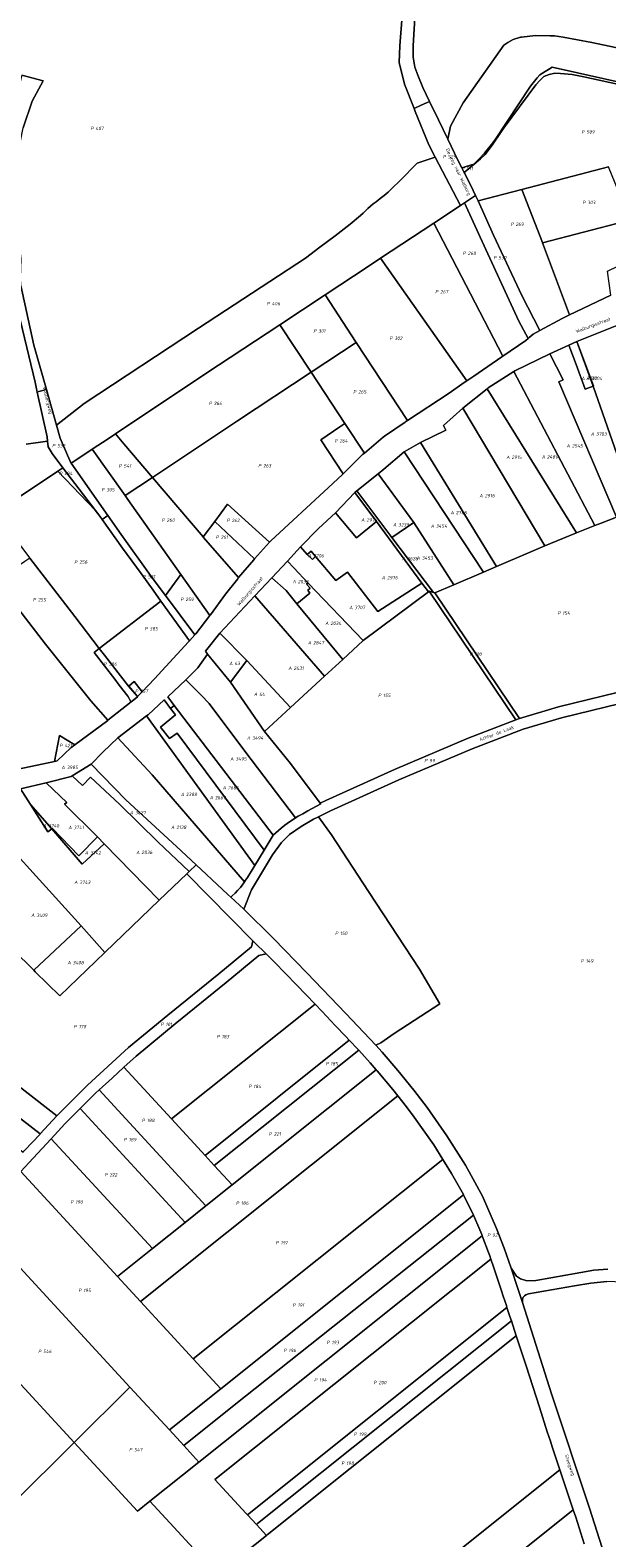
# Model space of a CAD drawing. Extents: x 184444 to 188300, y 345995 to 350408.
# Tile 11 of 43: x 185306 to 185610, y 347379 to 348175. Entities that reach past the tile are written whole.
import ezdxf
from ezdxf.enums import TextEntityAlignment as Align

# ---------------------------------------------------------------- set-up
doc = ezdxf.new("R2010")
doc.units = 0
for name, color, linetype, lineweight in [('B-WA-KG-GRENS_PERCEEL-GV', 30, 'Continuous', 18), ('B-WA-KG-GRENS_PERCEEL-S', 30, 'Continuous', 25), ('B-WA-OG-BEBOUWING_STRAATNAAM-T18', 10, 'Continuous', 18)]:
    doc.layers.add(name, color=color, linetype=linetype, lineweight=lineweight)
doc.styles.add('NLCS-ISO', font='NLCS-ISO.ttf', dxfattribs={"height": 1.8})
doc.styles.add('NLCS-ISO-M1000-T18', font='NLCS-ISO.ttf', dxfattribs={"height": 1.8})

# ---------------------------------------------------------------- blocks, each defined once
blk = doc.blocks.new('SKG-PERCEELNUMMER-SO')
at = {"style": 'NLCS-ISO', "oblique": 10, "flags": 1}
for tag, p in [('GEMEENTECODE', (0, 2.55)), ('PERCEELGROOTTE', (0, -2.45))]:
    blk.add_attdef(tag, text='', height=1.8, dxfattribs=at).set_placement(p, align=Align.MIDDLE_CENTER)
at = {"style": 'NLCS-ISO', "oblique": 10}
blk.add_attdef('SECTIE', text='', height=1.8, dxfattribs=at).set_placement((-0.5, 0), align=Align.MIDDLE_RIGHT)
blk.add_attdef('PERCEELNUMMER', text='', height=1.8, dxfattribs=at).set_placement((0.5, 0), align=Align.MIDDLE_LEFT)

msp = doc.modelspace()

# ---------------------------------------------------------------- linework, layer by layer
at = {"layer": 'B-WA-KG-GRENS_PERCEEL-GV', "flags": 128}
for points in [[(185502.277, 348179.866), (185501.225, 348166.275), (185500.809, 348157.447), (185503.636, 348145.972), (185508.677, 348133.194), (185512.417, 348134.883), (185515.269, 348136.173), (185516.864, 348136.899), (185513.294, 348144.351), (185510.621, 348150.716), (185509.137, 348154.915), (185508.196, 348160.317), (185508.133, 348166.221), (185509.151, 348184.044)], [(185509.151, 348184.044), (185508.133, 348166.221), (185508.196, 348160.317), (185509.137, 348154.915), (185510.621, 348150.716), (185513.294, 348144.351), (185516.864, 348136.899), (185521.468, 348127.29), (185526.47, 348116.964), (185527.8, 348123.848), (185534.616, 348136.113), (185555.967, 348166.539), (185558.094, 348168.049), (185560.826, 348169.567), (185564.771, 348170.781), (185565.329, 348170.842), (185572.738, 348171.692), (185580.408, 348171.556), (185582.714, 348171.452), (185585.011, 348171.222), (185587.291, 348170.857), (185602.318, 348167.991), (185664.858, 348154.903)], [(185301.315, 348039.862), (185308.243, 348008.273), (185314.759, 347985.032), (185320.054, 347966.146), (185334.69, 347977.493), (185394.905, 348017.246), (185451.323, 348054.228), (185458.954, 348060.027), (185467.014, 348066.031), (185474.999, 348072.133), (185480.467, 348076.668), (185481.722, 348077.989), (185483.017, 348079.27), (185484.352, 348080.511), (185485.724, 348081.709), (185487.134, 348082.864), (185488.578, 348083.975), (185490.746, 348085.635), (185492.868, 348087.353), (185494.942, 348089.128), (185496.968, 348090.959), (185501.352, 348095.193), (185510.229, 348104.291), (185519.767, 348107.536), (185516.387, 348114), (185509.311, 348131.587), (185508.677, 348133.194), (185503.636, 348145.972), (185500.809, 348157.447), (185501.225, 348166.275), (185502.277, 348179.866)], [(185664.858, 348154.903), (185602.318, 348167.991), (185587.291, 348170.857), (185585.011, 348171.222), (185582.714, 348171.452), (185580.408, 348171.556), (185572.738, 348171.692), (185565.329, 348170.842), (185564.771, 348170.781), (185560.826, 348169.567), (185558.094, 348168.049), (185555.967, 348166.539), (185534.616, 348136.113), (185527.8, 348123.848), (185526.47, 348116.964), (185531.788, 348105.986), (185533.888, 348101.814), (185540.217, 348103.757), (185543.025, 348106.6), (185545.705, 348109.564), (185547.239, 348111.385), (185548.725, 348113.246), (185550.162, 348115.145), (185551.548, 348117.081), (185569.953, 348144.928), (185573.571, 348149.298), (185574.982, 348151.001), (185581.421, 348154.945), (185691.443, 348130.457)], [(185301.835, 348150.694), (185313.121, 348147.849), (185307.301, 348137.068), (185302.611, 348122.905)], [(185619.87, 348145.074), (185598.233, 348149.949), (185592.074, 348151.182), (185585.86, 348151.664), (185582.799, 348151.797), (185579.854, 348151.163), (185577.101, 348150.039), (185574.875, 348148.001), (185572.837, 348145.726), (185556.132, 348123.184), (185554.143, 348120.439), (185550.126, 348114.289), (185546.107, 348108.84), (185543.713, 348106.577), (185540.38, 348103.807), (185535.095, 348099.416), (185535.347, 348098.916), (185539.843, 348089.986), (185541.035, 348087.348), (185542.368, 348084.396), (185565.44, 348090.423), (185611.239, 348102.423)], [(185691.443, 348130.457), (185581.421, 348154.945), (185574.982, 348151.001), (185573.571, 348149.298), (185569.953, 348144.928), (185551.548, 348117.081), (185550.162, 348115.145), (185548.725, 348113.246), (185547.239, 348111.385), (185545.705, 348109.564), (185543.025, 348106.6), (185540.217, 348103.757), (185540.38, 348103.807), (185543.713, 348106.577), (185546.107, 348108.84), (185550.126, 348114.289), (185554.143, 348120.439), (185556.132, 348123.184), (185572.837, 348145.726), (185574.875, 348148.001), (185577.101, 348150.039), (185579.854, 348151.163), (185582.799, 348151.797), (185585.86, 348151.664), (185592.074, 348151.182), (185598.233, 348149.949), (185619.87, 348145.074)], [(185304.09, 347956.162), (185315.435, 347957.736), (185315.24, 347960.027), (185309.963, 347983.608), (185308.79, 347988.852), (185296.614, 348040.005)], [(185612.393, 348034.743), (185590.681, 348024.336), (185586.65, 348022.404), (185574.881, 348016.039), (185571.363, 348014.136), (185569.361, 348012.378), (185568.748, 348011.868), (185567.51, 348010.838), (185555.467, 348002.554), (185554.854, 348002.133), (185542.397, 347993.543), (185540.178, 347992.012), (185536.416, 347989.464), (185535.091, 347988.566), (185527.076, 347983.028), (185505.238, 347968.64), (185504.324, 347968.038), (185503.978, 347967.81), (185493.135, 347960.421), (185492.439, 347959.847), (185482.452, 347951.394), (185481.523, 347950.607), (185481.357, 347950.467), (185471.201, 347940.453), (185470.953, 347940.208), (185463.606, 347933.272), (185433.072, 347905.201), (185432.339, 347904.376), (185424.533, 347895.583), (185424.176, 347895.181), (185416.16, 347885.751), (185415.661, 347885.164), (185409.235, 347877.005), (185401.394, 347866.164), (185401.026, 347865.689), (185393.591, 347856.104), (185393.121, 347855.577), (185390.296, 347852.409), (185389.793, 347851.846), (185371.774, 347832.367), (185365.323, 347825.56), (185365.305, 347825.541), (185365.297, 347825.533), (185362.785, 347822.943), (185362.747, 347822.904), (185359.965, 347820.491), (185359.54, 347820.156), (185347.26, 347810.468), (185347.106, 347810.346), (185329.848, 347797.576), (185327.789, 347796.053), (185320.459, 347789.045), (185319.101, 347788.758), (185299.956, 347784.717)], [(185301.215, 347774.271), (185314.727, 347777.523), (185327.779, 347780.841), (185328.426, 347781.205), (185338.349, 347787.307), (185344.49, 347793.567), (185352.489, 347801.299), (185367.547, 347812.891), (185368.394, 347813.412), (185376.866, 347821.188), (185380.308, 347816.742), (185382.239, 347818.292), (185378.733, 347822.927), (185388.304, 347831.888), (185394.631, 347838.109), (185399.711, 347845.304), (185398.593, 347846.913), (185406.312, 347856.449), (185424.683, 347876.101), (185424.758, 347876.175), (185433.599, 347885.682), (185441.835, 347894.478), (185448.754, 347901.899), (185458.312, 347911.575), (185467.288, 347919.929), (185477.402, 347930.668), (185478.416, 347931.55), (185489.802, 347940.463), (185492.69, 347942.868), (185503.362, 347952.138), (185512.066, 347956.919), (185525.393, 347963.547), (185524.236, 347966.049), (185534.311, 347975.149), (185547.266, 347985.4), (185547.731, 347985.755), (185561.227, 347994.406), (185561.832, 347994.814), (185580.291, 348003.781), (185590.305, 348008.311), (185594.478, 348010.199), (185616.482, 348019.133)], [(185287.715, 347919.868), (185320.89, 347941.811), (185323.384, 347943.697), (185317.863, 347951.279), (185315.685, 347954.797), (185315.435, 347957.736), (185304.09, 347956.162)], [(185623.711, 347827.139), (185584.769, 347817.592), (185564.307, 347811.425), (185564.19, 347811.39), (185562.384, 347810.698), (185537.128, 347801.026), (185498.243, 347784.488), (185462.114, 347768.097), (185459.223, 347766.695), (185459.428, 347766.42), (185452.707, 347762.709), (185449.918, 347761.175), (185447.465, 347759.93), (185446.118, 347758.956), (185445.397, 347758.436), (185442.99, 347756.898), (185440.545, 347755.134), (185438.553, 347753.56), (185434.386, 347749.861), (185429.543, 347741.873), (185424.684, 347733.858), (185420.8, 347727.452), (185419.838, 347726.113), (185419.243, 347725.218), (185418.958, 347724.789), (185417.214, 347722.284), (185415.631, 347720.633), (185414.355, 347719.291), (185412.802, 347717.804), (185411.955, 347717.117), (185418.864, 347710.868), (185422.887, 347721.082), (185434.002, 347739.573), (185438.673, 347745.978), (185442.971, 347750.216), (185449.093, 347754.474), (185455.596, 347758.268), (185458.321, 347759.589), (185464.669, 347762.668), (185500.625, 347778.98), (185539.366, 347795.458), (185566.137, 347805.711), (185586.333, 347811.798), (185625.217, 347821.329)], [(185625.217, 347821.329), (185586.333, 347811.798), (185566.137, 347805.711), (185539.366, 347795.458), (185500.625, 347778.98), (185464.669, 347762.668), (185458.321, 347759.589), (185465.175, 347750.032), (185484.544, 347720.116), (185511.594, 347679.192), (185522.225, 347660.982), (185512.242, 347654.351), (185498.185, 347645.289), (185491.155, 347640.392), (185488.485, 347639.04), (185491.894, 347635.418), (185500.14, 347625.763), (185508.509, 347615.399), (185515.58, 347606.147), (185525.982, 347591.199), (185535.729, 347575.731), (185544.643, 347559.44), (185552.185, 347542.467), (185556.162, 347531.931), (185559.851, 347521.393), (185562.687, 347517.222), (185564.773, 347515.905), (185568.065, 347514.807), (185572.826, 347515.01), (185596.602, 347519.192), (185603.507, 347520.378), (185610.801, 347520.855)], [(185609.054, 347369.995), (185601.169, 347394.789), (185581.08, 347455.192), (185565.813, 347503.299), (185563.2, 347511.245), (185559.851, 347521.393), (185556.162, 347531.931), (185552.185, 347542.467), (185544.643, 347559.44), (185535.729, 347575.731), (185525.982, 347591.199), (185515.58, 347606.147), (185508.509, 347615.399), (185500.14, 347625.763), (185491.894, 347635.418), (185488.485, 347639.04), (185472.715, 347655.793), (185452.157, 347677.221), (185434.569, 347695.289), (185418.864, 347710.868), (185411.955, 347717.117), (185410.498, 347718.487), (185399.192, 347729.119), (185393.749, 347734.238), (185390.019, 347730.652), (185388.771, 347729.452), (185423.635, 347694.146), (185424.558, 347693.212), (185430.586, 347687.291), (185435.047, 347682.908), (185446.603, 347670.896), (185456.418, 347660.694), (185460.177, 347656.787), (185467.073, 347649.507), (185472.688, 347643.581), (185474.478, 347641.691), (185479.105, 347636.809), (185479.444, 347636.442), (185485.584, 347629.776), (185488.698, 347626.109), (185489.121, 347625.612), (185497.502, 347615.745), (185500.132, 347612.397), (185504.673, 347606.616), (185508.754, 347601.164), (185513.417, 347594.502), (185519.01, 347586.513), (185523.796, 347578.824), (185524.726, 347577.329), (185528.44, 347571.361), (185534.655, 347560.358), (185534.766, 347560.132), (185539.998, 347549.474), (185543.278, 347541.762), (185544.354, 347539.232), (185544.592, 347538.604), (185547.94, 347529.757), (185548.589, 347528.041), (185549.174, 347526.277), (185550.536, 347522.169), (185554.745, 347509.479), (185555.695, 347506.613), (185557.316, 347501.726), (185557.645, 347500.734), (185559.216, 347495.995), (185559.944, 347493.752), (185562.539, 347485.752), (185567.682, 347469.9), (185574.726, 347448.074), (185578.896, 347435.152), (185580.533, 347430.214), (185581.537, 347427.185), (185585.528, 347415.15), (185592.574, 347393.897), (185593.858, 347390.026), (185598.253, 347376.035)], [(185301.255, 347572.38), (185307.841, 347579.565), (185317.341, 347589.749), (185324.584, 347597.515), (185326.296, 347599.35), (185332.601, 347605.655), (185333.52, 347606.574), (185340.664, 347613.718), (185342.583, 347615.481), (185349.432, 347621.77), (185355.583, 347627.42), (185362.058, 347633.367), (185382.638, 347650.296), (185409.559, 347672.065), (185426.724, 347686.358), (185430.586, 347687.291), (185424.558, 347693.212), (185423.635, 347694.146), (185422.885, 347690.969), (185405.761, 347676.711), (185378.802, 347654.91), (185358.132, 347637.907), (185336.532, 347618.07), (185321.964, 347603.502), (185320.329, 347601.75), (185311.467, 347592.249), (185311.246, 347592.013), (185303.443, 347583.647)], [(185610.801, 347520.855), (185603.507, 347520.378), (185596.602, 347519.192), (185572.826, 347515.01), (185568.065, 347514.807), (185564.773, 347515.905), (185562.687, 347517.222), (185559.851, 347521.393), (185563.2, 347511.245), (185565.813, 347503.299), (185565.87, 347505.149), (185566.2, 347506.136), (185566.942, 347506.942), (185567.517, 347507.344), (185568.982, 347507.867), (185593.323, 347512.193), (185601.89, 347513.564), (185610.35, 347514.492)], [(185598.253, 347376.035), (185593.858, 347390.026), (185592.574, 347393.897), (185487.36, 347309.784)]]:
    msp.add_lwpolyline(points, dxfattribs=at)
for points in [[(185287.22, 348091.921), (185286.866, 348087.858), (185287.225, 348083.504), (185289.39, 348072.678), (185296.614, 348040.005), (185308.79, 347988.852), (185309.963, 347983.608), (185310.855, 347983.907), (185314.759, 347985.032), (185308.243, 348008.273), (185301.315, 348039.862), (185301.048, 348043.949), (185301.447, 348053.815), (185299.364, 348071.148), (185298.586, 348081.502), (185297.777, 348092.759), (185298.795, 348104.547), (185302.611, 348122.905), (185307.301, 348137.068), (185313.121, 348147.849), (185301.835, 348150.694), (185297.16, 348131.832), (185287.553, 348094.552)], [(185533.131, 348081.983), (185535.159, 348083.43), (185541.035, 348087.348), (185539.843, 348089.986), (185535.347, 348098.916), (185535.095, 348099.416), (185533.888, 348101.814), (185531.788, 348105.986), (185526.47, 348116.964), (185521.468, 348127.29), (185516.864, 348136.899), (185515.269, 348136.173), (185512.417, 348134.883), (185508.677, 348133.194), (185509.311, 348131.587), (185516.387, 348114), (185519.767, 348107.536)], [(185347.297, 347959.012), (185351.183, 347961.601), (185398.93, 347993.41), (185437.865, 348019.107), (185461.699, 348034.838), (185484.402, 348049.822), (185491.031, 348054.197), (185519.043, 348072.685), (185533.131, 348081.983), (185519.767, 348107.536), (185510.229, 348104.291), (185501.352, 348095.193), (185496.968, 348090.959), (185494.942, 348089.128), (185492.868, 348087.353), (185490.746, 348085.635), (185488.578, 348083.975), (185487.134, 348082.864), (185485.724, 348081.709), (185484.352, 348080.511), (185483.017, 348079.27), (185481.722, 348077.989), (185480.467, 348076.668), (185474.999, 348072.133), (185467.014, 348066.031), (185458.954, 348060.027), (185451.323, 348054.228), (185394.905, 348017.246), (185334.69, 347977.493), (185320.054, 347966.146), (185321.963, 347959.335), (185327.693, 347946.355), (185327.884, 347946.083), (185328.2, 347946.29), (185338.979, 347953.471)], [(185533.888, 348101.814), (185535.095, 348099.416), (185540.38, 348103.807), (185540.217, 348103.757)], [(185645.557, 348089.139), (185618.259, 348085.146), (185611.239, 348102.423), (185565.44, 348090.423), (185576.348, 348062.481), (185576.422, 348062.285), (185619.619, 348073.571), (185648.018, 348083.515)], [(185541.035, 348087.348), (185535.159, 348083.43), (185543.445, 348065.31), (185563.944, 348021.049), (185568.748, 348011.868), (185569.361, 348012.378), (185571.363, 348014.136), (185574.881, 348016.039), (185565.442, 348034.496), (185550.492, 348066.411), (185542.368, 348084.396)], [(185565.44, 348090.423), (185542.368, 348084.396), (185550.492, 348066.411), (185565.442, 348034.496), (185574.881, 348016.039), (185586.65, 348022.404), (185590.681, 348024.336), (185576.422, 348062.285), (185576.348, 348062.481)], [(185555.467, 348002.554), (185567.51, 348010.838), (185568.748, 348011.868), (185563.944, 348021.049), (185543.445, 348065.31), (185535.159, 348083.43), (185533.131, 348081.983), (185519.043, 348072.685)], [(185626.203, 348054.93), (185626.673, 348055.16), (185634.932, 348059.197), (185654.467, 348068.777), (185648.018, 348083.515), (185619.619, 348073.571), (185576.422, 348062.285), (185590.681, 348024.336), (185612.393, 348034.743), (185610.652, 348047.329)], [(185536.416, 347989.464), (185540.178, 347992.012), (185542.397, 347993.543), (185554.854, 348002.133), (185555.467, 348002.554), (185519.043, 348072.685), (185491.031, 348054.197)], [(185505.238, 347968.64), (185527.076, 347983.028), (185535.091, 347988.566), (185536.416, 347989.464), (185491.031, 348054.197), (185484.402, 348049.822), (185461.699, 348034.838), (185478.184, 348009.773)], [(185478.184, 348009.773), (185461.699, 348034.838), (185437.865, 348019.107), (185454.364, 347994.052)], [(185454.364, 347994.052), (185437.865, 348019.107), (185398.93, 347993.41), (185351.183, 347961.601), (185355.637, 347956.355), (185370.73, 347938.575), (185415.608, 347968.473)], [(185594.478, 348010.199), (185594.704, 348009.664), (185595.026, 348008.814), (185603.276, 347986.828), (185603.12, 347986.774), (185625.763, 347921.816), (185634.234, 347925.192), (185639.761, 347927.395), (185616.482, 348019.133)], [(185478.184, 348009.773), (185454.364, 347994.052), (185472.134, 347967.064), (185482.452, 347951.394), (185492.439, 347959.847), (185493.135, 347960.421), (185503.978, 347967.81), (185504.324, 347968.038), (185505.238, 347968.64)], [(185621.619, 347920.164), (185625.763, 347921.816), (185603.12, 347986.774), (185598.905, 347985.2), (185594.079, 347998.148), (185594.058, 347998.132), (185590.305, 348008.311), (185580.291, 348003.781), (185587.198, 347990.046), (185584.911, 347988.994), (185615.299, 347917.646), (185621.272, 347920.026)], [(185594.478, 348010.199), (185590.305, 348008.311), (185594.058, 347998.132), (185594.079, 347998.148), (185598.905, 347985.2), (185603.12, 347986.774)], [(185594.478, 348010.199), (185603.12, 347986.774), (185603.276, 347986.828), (185595.026, 348008.814), (185594.704, 348009.664)], [(185561.227, 347994.406), (185604.034, 347913.157), (185607.254, 347914.44), (185615.299, 347917.646), (185584.911, 347988.994), (185587.198, 347990.046), (185580.291, 348003.781), (185561.832, 347994.814)], [(185403.541, 347915.401), (185410.352, 347924.438), (185432.339, 347904.376), (185433.072, 347905.201), (185463.606, 347933.272), (185470.953, 347940.208), (185471.201, 347940.453), (185459.54, 347958.491), (185469.427, 347965.215), (185472.134, 347967.064), (185454.364, 347994.052), (185415.608, 347968.473), (185370.73, 347938.575), (185397.361, 347907.202)], [(185604.034, 347913.157), (185561.227, 347994.406), (185547.731, 347985.755), (185547.266, 347985.4), (185594.36, 347909.301)], [(185310.855, 347983.907), (185309.963, 347983.608), (185315.24, 347960.027), (185315.435, 347957.736), (185315.685, 347954.797), (185317.863, 347951.279), (185323.384, 347943.697), (185343.023, 347918.077), (185344.175, 347916.465), (185347.265, 347918.474), (185327.884, 347946.083), (185327.693, 347946.355), (185321.963, 347959.335), (185320.054, 347966.146), (185314.759, 347985.032)], [(185580.526, 347903.788), (185594.36, 347909.301), (185547.266, 347985.4), (185534.311, 347975.149), (185577.64, 347902.547)], [(185577.64, 347902.547), (185534.311, 347975.149), (185524.236, 347966.049), (185525.393, 347963.547), (185512.066, 347956.919), (185552.12, 347891.577), (185568.929, 347898.802)], [(185472.134, 347967.064), (185469.427, 347965.215), (185459.54, 347958.491), (185471.201, 347940.453), (185481.357, 347950.467), (185481.523, 347950.607), (185482.452, 347951.394)], [(185347.297, 347959.012), (185338.979, 347953.471), (185356.3, 347928.962), (185370.73, 347938.575), (185355.637, 347956.355), (185351.183, 347961.601)], [(185338.979, 347953.471), (185328.2, 347946.29), (185327.884, 347946.083), (185347.265, 347918.474), (185354.263, 347908.504), (185370.544, 347885.692), (185377.561, 347876.349), (185385.646, 347887.446), (185357.702, 347926.979), (185356.3, 347928.962)], [(185545.202, 347888.603), (185503.362, 347952.138), (185492.69, 347942.868), (185489.802, 347940.463), (185508.596, 347914.849), (185529.656, 347881.921)], [(185503.362, 347952.138), (185545.202, 347888.603), (185552.12, 347891.577), (185512.066, 347956.919)], [(185343.023, 347918.077), (185323.384, 347943.697), (185320.89, 347941.811), (185340.468, 347921.263)], [(185375.194, 347873.346), (185371.083, 347879.045), (185364.714, 347887.874), (185354.979, 347901.349), (185344.175, 347916.465), (185343.023, 347918.077), (185340.468, 347921.263), (185320.89, 347941.811), (185287.715, 347919.868), (185306.037, 347896.001), (185329.712, 347865.163), (185342.674, 347848.335)], [(185397.361, 347907.202), (185370.73, 347938.575), (185356.3, 347928.962), (185357.702, 347926.979), (185385.646, 347887.446), (185401.026, 347865.689), (185401.394, 347866.164), (185409.235, 347877.005), (185415.661, 347885.164), (185416.16, 347885.751), (185397.478, 347907.065)], [(185489.802, 347940.463), (185478.416, 347931.55), (185496.881, 347906.879), (185508.596, 347914.849)], [(185488.753, 347915.404), (185477.402, 347930.668), (185467.288, 347919.929), (185478.21, 347906.783)], [(185518.857, 347877.849), (185496.881, 347906.879), (185478.416, 347931.55), (185477.402, 347930.668), (185488.753, 347915.404), (185512.726, 347882.848), (185516.19, 347878.198), (185516.62, 347878.519)], [(185347.265, 347918.474), (185344.175, 347916.465), (185354.979, 347901.349), (185364.714, 347887.874), (185371.083, 347879.045), (185375.194, 347873.346), (185390.296, 347852.409), (185393.121, 347855.577), (185377.561, 347876.349), (185370.544, 347885.692), (185354.263, 347908.504)], [(185403.541, 347915.401), (185424.533, 347895.583), (185432.339, 347904.376), (185410.352, 347924.438)], [(185456.703, 347896.892), (185467.442, 347884.153), (185473.539, 347888.6), (185489.516, 347867.777), (185512.726, 347882.848), (185488.753, 347915.404), (185478.21, 347906.783), (185467.288, 347919.929), (185458.312, 347911.575), (185448.754, 347901.899), (185452.343, 347897.926), (185454.327, 347899.711)], [(185615.299, 347917.646), (185607.254, 347914.44), (185604.034, 347913.157), (185594.36, 347909.301), (185580.526, 347903.788), (185577.64, 347902.547), (185568.929, 347898.802), (185552.12, 347891.577), (185545.202, 347888.603), (185529.656, 347881.921), (185519.638, 347877.615), (185564.307, 347811.425), (185584.769, 347817.592), (185623.711, 347827.139), (185644.012, 347832.497), (185623.822, 347912.687), (185621.272, 347920.026)], [(185403.541, 347915.401), (185397.361, 347907.202), (185397.478, 347907.065), (185416.16, 347885.751), (185424.176, 347895.181), (185424.533, 347895.583)], [(185518.857, 347877.849), (185519.638, 347877.615), (185529.656, 347881.921), (185508.596, 347914.849), (185496.881, 347906.879)], [(185288.38, 347884.279), (185314.285, 347850.537), (185338.271, 347820.795), (185347.26, 347810.468), (185359.54, 347820.156), (185359.305, 347820.417), (185357.662, 347823.145), (185353.141, 347829.05), (185350.81, 347832.082), (185339.978, 347846.204), (185342.674, 347848.335), (185329.712, 347865.163), (185306.037, 347896.001), (185303.385, 347894.272)], [(185446.797, 347871.962), (185453.745, 347877.593), (185452.62, 347879.046), (185453.864, 347880.222), (185452.017, 347882.246), (185452.871, 347882.817), (185445.24, 347890.876), (185441.835, 347894.478), (185433.599, 347885.682), (185441.127, 347879.016)], [(185448.754, 347901.899), (185441.835, 347894.478), (185445.24, 347890.876), (185452.871, 347882.817), (185481.873, 347852.578), (185516.19, 347878.198), (185512.726, 347882.848), (185489.516, 347867.777), (185473.539, 347888.6), (185467.442, 347884.153), (185456.703, 347896.892), (185455.175, 347895.245), (185452.343, 347897.926)], [(185455.175, 347895.245), (185456.703, 347896.892), (185454.327, 347899.711), (185452.343, 347897.926)], [(185401.026, 347865.689), (185385.646, 347887.446), (185377.561, 347876.349), (185393.121, 347855.577), (185393.591, 347856.104)], [(185321.652, 347802.433), (185329.848, 347797.576), (185347.106, 347810.346), (185347.26, 347810.468), (185338.271, 347820.795), (185314.285, 347850.537), (185288.38, 347884.279), (185286.626, 347883.111), (185240.867, 347852.635), (185285.483, 347801.633), (185299.956, 347784.717), (185319.101, 347788.758)], [(185433.599, 347885.682), (185424.758, 347876.175), (185424.683, 347876.101), (185461.48, 347833.789), (185471.027, 347842.585), (185446.797, 347871.962), (185441.127, 347879.016)], [(185481.873, 347852.578), (185471.027, 347842.585), (185461.48, 347833.789), (185443.56, 347817.278), (185429.816, 347804.615), (185443.503, 347787.717), (185459.223, 347766.695), (185462.114, 347768.097), (185498.243, 347784.488), (185537.128, 347801.026), (185562.384, 347810.698), (185516.62, 347878.519), (185516.19, 347878.198)], [(185481.873, 347852.578), (185452.871, 347882.817), (185452.017, 347882.246), (185453.864, 347880.222), (185452.62, 347879.046), (185453.745, 347877.593), (185446.797, 347871.962), (185471.027, 347842.585)], [(185516.62, 347878.519), (185562.384, 347810.698), (185564.19, 347811.39), (185564.307, 347811.425), (185519.638, 347877.615), (185518.857, 347877.849)], [(185390.296, 347852.409), (185375.194, 347873.346), (185342.674, 347848.335), (185345.448, 347844.752), (185358.05, 347828.42), (185362.785, 347822.943), (185358.222, 347828.49), (185361.144, 347830.893), (185365.297, 347825.533), (185365.305, 347825.541), (185365.323, 347825.56), (185371.774, 347832.367), (185389.793, 347851.846)], [(185443.56, 347817.278), (185461.48, 347833.789), (185424.683, 347876.101), (185406.312, 347856.449), (185420.435, 347842.046)], [(185411.886, 347830.505), (185420.435, 347842.046), (185406.312, 347856.449), (185398.593, 347846.913), (185399.711, 347845.304)], [(185345.448, 347844.752), (185342.674, 347848.335), (185339.978, 347846.204), (185350.81, 347832.082), (185353.141, 347829.05), (185357.662, 347823.145), (185359.305, 347820.417), (185359.54, 347820.156), (185359.965, 347820.491), (185362.747, 347822.904), (185362.785, 347822.943), (185358.05, 347828.42)], [(185459.428, 347766.42), (185459.223, 347766.695), (185443.503, 347787.717), (185429.816, 347804.615), (185411.886, 347830.505), (185399.711, 347845.304), (185394.631, 347838.109), (185388.304, 347831.888), (185396.327, 347823.673), (185400.649, 347819.298), (185419.398, 347794.156), (185446.118, 347758.956), (185447.465, 347759.93), (185449.918, 347761.175), (185452.707, 347762.709)], [(185420.435, 347842.046), (185411.886, 347830.505), (185429.816, 347804.615), (185443.56, 347817.278)], [(185365.297, 347825.533), (185361.144, 347830.893), (185358.222, 347828.49), (185362.785, 347822.943)], [(185446.118, 347758.956), (185419.398, 347794.156), (185400.649, 347819.298), (185396.327, 347823.673), (185388.304, 347831.888), (185378.733, 347822.927), (185382.239, 347818.292), (185434.386, 347749.861), (185438.553, 347753.56), (185440.545, 347755.134), (185442.99, 347756.898), (185445.397, 347758.436)], [(185424.684, 347733.858), (185429.543, 347741.873), (185383.663, 347803.74), (185379.657, 347800.824), (185374.952, 347806.834), (185382.896, 347813.381), (185380.308, 347816.742), (185376.866, 347821.188), (185368.394, 347813.412), (185367.547, 347812.891)], [(185434.386, 347749.861), (185382.239, 347818.292), (185380.308, 347816.742), (185382.896, 347813.381), (185374.952, 347806.834), (185379.657, 347800.824), (185383.663, 347803.74), (185429.543, 347741.873)], [(185420.8, 347727.452), (185424.684, 347733.858), (185367.547, 347812.891), (185352.489, 347801.299), (185370.477, 347781.623), (185419.243, 347725.218), (185419.838, 347726.113)], [(185321.652, 347802.433), (185319.101, 347788.758), (185320.459, 347789.045), (185327.789, 347796.053), (185329.848, 347797.576)], [(185411.955, 347717.117), (185412.802, 347717.804), (185414.355, 347719.291), (185415.631, 347720.633), (185417.214, 347722.284), (185418.958, 347724.789), (185419.243, 347725.218), (185370.477, 347781.623), (185352.489, 347801.299), (185344.49, 347793.567), (185338.349, 347787.307), (185356.728, 347768.579), (185383.428, 347743.943), (185393.749, 347734.238), (185399.192, 347729.119), (185410.498, 347718.487)], [(185390.019, 347730.652), (185393.749, 347734.238), (185383.428, 347743.943), (185356.728, 347768.579), (185338.349, 347787.307), (185328.426, 347781.205), (185333.837, 347776.154), (185337.99, 347780.42), (185353.341, 347766.183), (185373.795, 347746.209)], [(185318.093, 347753.426), (185331.84, 347739.011), (185341.701, 347748.919), (185324.406, 347766.229), (185325.5, 347767.113), (185314.727, 347777.523), (185301.215, 347774.271), (185306.428, 347766.088), (185317.666, 347753.13)], [(185374.277, 347715.515), (185388.771, 347729.452), (185390.019, 347730.652), (185373.795, 347746.209), (185353.341, 347766.183), (185337.99, 347780.42), (185333.837, 347776.154), (185328.426, 347781.205), (185327.779, 347780.841), (185314.727, 347777.523), (185325.5, 347767.113), (185324.406, 347766.229), (185341.701, 347748.919), (185345.259, 347745.359)], [(185286.061, 347700.216), (185308.083, 347678.593), (185333.138, 347702.061), (185273.77, 347767.49), (185262.37, 347761.226), (185247.803, 347749.292), (185256.13, 347739.409)], [(185306.428, 347766.088), (185301.215, 347774.271), (185299.657, 347773.896), (185273.77, 347767.49), (185333.138, 347702.061), (185345.609, 347687.951), (185374.277, 347715.515), (185345.259, 347745.359), (185333.725, 347734.615), (185317.666, 347753.13), (185315.597, 347751.699)], [(185306.428, 347766.088), (185315.597, 347751.699), (185317.666, 347753.13)], [(185418.864, 347710.868), (185434.569, 347695.289), (185452.157, 347677.221), (185472.715, 347655.793), (185488.485, 347639.04), (185491.155, 347640.392), (185498.185, 347645.289), (185512.242, 347654.351), (185522.225, 347660.982), (185511.594, 347679.192), (185484.544, 347720.116), (185465.175, 347750.032), (185458.321, 347759.589), (185455.596, 347758.268), (185449.093, 347754.474), (185442.971, 347750.216), (185438.673, 347745.978), (185434.002, 347739.573), (185422.887, 347721.082)], [(185318.093, 347753.426), (185317.666, 347753.13), (185333.725, 347734.615), (185345.259, 347745.359), (185341.701, 347748.919), (185331.84, 347739.011)], [(185423.635, 347694.146), (185388.771, 347729.452), (185374.277, 347715.515), (185345.609, 347687.951), (185321.834, 347665.091), (185308.903, 347677.788), (185308.083, 347678.593), (185286.061, 347700.216), (185277.374, 347690.347), (185264.303, 347675.497), (185261.898, 347672.765), (185256.654, 347666.81), (185248.499, 347657.549), (185320.329, 347601.75), (185321.964, 347603.502), (185336.532, 347618.07), (185358.132, 347637.907), (185378.802, 347654.91), (185405.761, 347676.711), (185422.885, 347690.969)], [(185308.083, 347678.593), (185308.903, 347677.788), (185321.834, 347665.091), (185345.609, 347687.951), (185333.138, 347702.061)], [(185355.583, 347627.42), (185380.694, 347600.156), (185456.418, 347660.694), (185446.603, 347670.896), (185435.047, 347682.908), (185430.586, 347687.291), (185426.724, 347686.358), (185409.559, 347672.065), (185382.638, 347650.296), (185362.058, 347633.367)], [(185239.775, 347647.639), (185311.467, 347592.249), (185320.329, 347601.75), (185248.499, 347657.549), (185248.3, 347657.315), (185240.028, 347647.926)], [(185380.694, 347600.156), (185398.433, 347580.897), (185474.478, 347641.691), (185472.688, 347643.581), (185467.073, 347649.507), (185460.177, 347656.787), (185456.418, 347660.694)], [(185237.419, 347644.963), (185231.687, 347638.452), (185302.544, 347582.666), (185302.96, 347583.12), (185303.443, 347583.647), (185311.246, 347592.013), (185311.467, 347592.249), (185239.775, 347647.639), (185239.719, 347647.576)], [(185398.433, 347580.897), (185403.323, 347575.588), (185479.444, 347636.442), (185479.105, 347636.809), (185474.478, 347641.691)], [(185403.323, 347575.588), (185412.729, 347565.376), (185488.698, 347626.109), (185485.584, 347629.776), (185479.444, 347636.442)], [(185412.729, 347565.376), (185403.323, 347575.588), (185398.433, 347580.897), (185380.694, 347600.156), (185355.583, 347627.42), (185349.432, 347621.77), (185342.583, 347615.481), (185398.91, 347554.328)], [(185398.91, 347554.328), (185387.949, 347545.565), (185370.722, 347531.793), (185352.245, 347517.022), (185364.368, 347503.861), (185500.132, 347612.397), (185497.502, 347615.745), (185489.121, 347625.612), (185488.698, 347626.109), (185412.729, 347565.376)], [(185342.583, 347615.481), (185340.664, 347613.718), (185333.52, 347606.574), (185332.601, 347605.655), (185387.949, 347545.565), (185398.91, 347554.328)], [(185364.368, 347503.861), (185392.214, 347473.631), (185523.796, 347578.824), (185519.01, 347586.513), (185513.417, 347594.502), (185508.754, 347601.164), (185504.673, 347606.616), (185500.132, 347612.397)], [(185370.722, 347531.793), (185387.949, 347545.565), (185332.601, 347605.655), (185326.296, 347599.35), (185324.584, 347597.515), (185317.341, 347589.749)], [(185352.245, 347517.022), (185370.722, 347531.793), (185317.341, 347589.749), (185307.841, 347579.565), (185301.255, 347572.38)], [(185392.214, 347473.631), (185406.782, 347457.816), (185534.766, 347560.132), (185534.655, 347560.358), (185528.44, 347571.361), (185524.726, 347577.329), (185523.796, 347578.824)], [(185392.214, 347473.631), (185364.368, 347503.861), (185352.245, 347517.022), (185301.255, 347572.38), (185299.21, 347570.15), (185298.084, 347570.969), (185296.327, 347569.152), (185284.646, 347557.075), (185279.484, 347551.107), (185278.429, 347549.765), (185277.114, 347548.092), (185276.809, 347547.704), (185358.774, 347458.719), (185379.613, 347436.095), (185406.782, 347457.816)], [(185379.613, 347436.095), (185387.185, 347427.873), (185413.744, 347449.107), (185539.998, 347549.474), (185534.766, 347560.132), (185406.782, 347457.816)], [(185276.809, 347547.704), (185272.401, 347542.096), (185272.043, 347541.642), (185270.726, 347539.972), (185264.355, 347531.891), (185252.105, 347515.482), (185251.564, 347514.757), (185251.252, 347514.34), (185329.401, 347429.499), (185358.774, 347458.719)], [(185387.185, 347427.873), (185395.199, 347419.172), (185421.112, 347439.89), (185544.592, 347538.604), (185544.354, 347539.232), (185543.278, 347541.762), (185539.998, 347549.474), (185413.744, 347449.107)], [(185430.849, 347380.472), (185425.502, 347386.275), (185420.822, 347391.355), (185420.156, 347392.079), (185403.68, 347409.963), (185549.174, 347526.277), (185548.589, 347528.041), (185547.94, 347529.757), (185544.592, 347538.604), (185421.112, 347439.89), (185395.199, 347419.172), (185369.358, 347398.512), (185405.01, 347359.815), (185423.252, 347374.399), (185424.897, 347375.714)], [(185557.645, 347500.734), (185557.316, 347501.726), (185555.695, 347506.613), (185554.745, 347509.479), (185550.536, 347522.169), (185549.174, 347526.277), (185403.68, 347409.963), (185420.156, 347392.079), (185420.822, 347391.355), (185421.67, 347392.031)], [(185251.252, 347514.34), (185245.477, 347506.604), (185244.26, 347504.974), (185242.008, 347501.957), (185237.739, 347496.113), (185223.38, 347476.457), (185296.668, 347396.892), (185329.401, 347429.499)], [(185615.183, 347350.268), (185632.393, 347387.669), (185646.79, 347419.399), (185670.463, 347473.233), (185676.641, 347486.517), (185655.216, 347498.21), (185642.624, 347505.13), (185634.85, 347509.014), (185626.888, 347512.178), (185618.716, 347514.032), (185610.35, 347514.492), (185601.89, 347513.564), (185593.323, 347512.193), (185568.982, 347507.867), (185567.517, 347507.344), (185566.942, 347506.942), (185566.2, 347506.136), (185565.87, 347505.149), (185565.813, 347503.299), (185581.08, 347455.192), (185601.169, 347394.789), (185609.054, 347369.995), (185613.396, 347356.019)], [(185420.822, 347391.355), (185425.502, 347386.275), (185426.124, 347386.77), (185559.944, 347493.752), (185559.216, 347495.995), (185557.645, 347500.734), (185421.67, 347392.031)], [(185425.502, 347386.275), (185430.849, 347380.472), (185431.239, 347380.784), (185562.539, 347485.752), (185559.944, 347493.752), (185426.124, 347386.77)], [(185430.849, 347380.472), (185424.897, 347375.714), (185423.252, 347374.399), (185405.01, 347359.815), (185399.528, 347355.433), (185348.323, 347314.497), (185334.035, 347303.075), (185335.082, 347301.83), (185368.032, 347262.646), (185369.962, 347260.351), (185371.692, 347258.294), (185370.527, 347257.096), (185377.034, 347248.474), (185466.648, 347320.113), (185468.294, 347321.428), (185474.247, 347326.187), (185585.528, 347415.15), (185581.537, 347427.185), (185580.533, 347430.214), (185578.896, 347435.152), (185574.726, 347448.074), (185567.682, 347469.9), (185562.539, 347485.752), (185431.239, 347380.784)], [(185395.199, 347419.172), (185387.185, 347427.873), (185379.613, 347436.095), (185358.774, 347458.719), (185329.401, 347429.499), (185362.785, 347393.257), (185369.358, 347398.512)], [(185296.668, 347396.892), (185271.014, 347367.732), (185332.295, 347301.205), (185334.035, 347303.075), (185348.323, 347314.497), (185399.528, 347355.433), (185405.01, 347359.815), (185369.358, 347398.512), (185362.785, 347393.257), (185329.401, 347429.499)], [(185377.034, 347248.474), (185389.69, 347231.705), (185480.809, 347304.548), (185481.399, 347305.019), (185487.36, 347309.784), (185592.574, 347393.897), (185585.528, 347415.15), (185474.247, 347326.187), (185468.294, 347321.428), (185466.648, 347320.113)]]:
    msp.add_lwpolyline(points, close=True, dxfattribs=at)

# ---------------------------------------------------------------- block references
at = {"layer": 'B-WA-KG-GRENS_PERCEEL-S', "color": 30}
for p, values in [((185340.166, 348122.665), {'PERCEELNUMMER': '407', 'SECTIE': 'P'}), ((185599.038, 348120.847), {'PERCEELNUMMER': '509', 'SECTIE': 'P'}), ((185525.974, 348107.737), {'PERCEELNUMMER': '529', 'SECTIE': 'P'}), ((185535.848, 348101.536), {'PERCEELNUMMER': '511', 'SECTIE': 'P'}), ((185599.555, 348083.62), {'PERCEELNUMMER': '303', 'SECTIE': 'P'}), ((185561.69, 348072.146), {'PERCEELNUMMER': '269', 'SECTIE': 'P'}), ((185536.463, 348056.772), {'PERCEELNUMMER': '268', 'SECTIE': 'P'}), ((185552.62, 348054.565), {'PERCEELNUMMER': '530', 'SECTIE': 'P'}), ((185433.16, 348030.283), {'PERCEELNUMMER': '406', 'SECTIE': 'P'}), ((185521.929, 348036.501), {'PERCEELNUMMER': '267', 'SECTIE': 'P'}), ((185457.673, 348015.847), {'PERCEELNUMMER': '301', 'SECTIE': 'P'}), ((185497.833, 348012.022), {'PERCEELNUMMER': '302', 'SECTIE': 'P'}), ((185599.15, 347990.809), {'PERCEELNUMMER': '3702', 'SECTIE': 'A'}), ((185601.639, 347990.877), {'PERCEELNUMMER': '3704', 'SECTIE': 'A'}), ((185478.709, 347983.719), {'PERCEELNUMMER': '265', 'SECTIE': 'P'}), ((185402.588, 347977.633), {'PERCEELNUMMER': '266', 'SECTIE': 'P'}), ((185468.835, 347957.875), {'PERCEELNUMMER': '264', 'SECTIE': 'P'}), ((185604.104, 347961.457), {'PERCEELNUMMER': '3703', 'SECTIE': 'A'}), ((185319.96, 347955.29), {'PERCEELNUMMER': '532', 'SECTIE': 'P'}), ((185559.569, 347949.242), {'PERCEELNUMMER': '2915', 'SECTIE': 'A'}), ((185578.236, 347949.42), {'PERCEELNUMMER': '2480', 'SECTIE': 'A'}), ((185591.341, 347955.238), {'PERCEELNUMMER': '2545', 'SECTIE': 'A'}), ((185355.059, 347944.613), {'PERCEELNUMMER': '541', 'SECTIE': 'P'}), ((185428.596, 347944.74), {'PERCEELNUMMER': '263', 'SECTIE': 'P'}), ((185323.713, 347940.741), {'PERCEELNUMMER': '294', 'SECTIE': 'P'}), ((185345.981, 347932.118), {'PERCEELNUMMER': '305', 'SECTIE': 'P'}), ((185545.396, 347928.95), {'PERCEELNUMMER': '2916', 'SECTIE': 'A'}), ((185530.155, 347919.946), {'PERCEELNUMMER': '2748', 'SECTIE': 'A'}), ((185377.727, 347916.054), {'PERCEELNUMMER': '260', 'SECTIE': 'P'}), ((185411.955, 347915.945), {'PERCEELNUMMER': '262', 'SECTIE': 'P'}), ((185483.055, 347916.185), {'PERCEELNUMMER': '2975', 'SECTIE': 'A'}), ((185499.852, 347913.653), {'PERCEELNUMMER': '3239', 'SECTIE': 'A'}), ((185519.699, 347912.877), {'PERCEELNUMMER': '3454', 'SECTIE': 'A'}), ((185406.255, 347907.085), {'PERCEELNUMMER': '261', 'SECTIE': 'P'}), ((185331.622, 347893.945), {'PERCEELNUMMER': '256', 'SECTIE': 'P'}), ((185455.017, 347897.279), {'PERCEELNUMMER': '3706', 'SECTIE': 'A'}), ((185504.535, 347895.755), {'PERCEELNUMMER': '3626', 'SECTIE': 'A'}), ((185512.258, 347896.054), {'PERCEELNUMMER': '3453', 'SECTIE': 'A'}), ((185367.804, 347886.145), {'PERCEELNUMMER': '531', 'SECTIE': 'P'}), ((185493.894, 347885.705), {'PERCEELNUMMER': '2976', 'SECTIE': 'A'}), ((185446.86, 347883.6), {'PERCEELNUMMER': '2033', 'SECTIE': 'A'}), ((185309.82, 347874.056), {'PERCEELNUMMER': '255', 'SECTIE': 'P'}), ((185387.629, 347874.246), {'PERCEELNUMMER': '259', 'SECTIE': 'P'}), ((185476.749, 347869.959), {'PERCEELNUMMER': '3707', 'SECTIE': 'A'}), ((185586.399, 347867.005), {'PERCEELNUMMER': '154', 'SECTIE': 'P'}), ((185368.722, 347858.757), {'PERCEELNUMMER': '385', 'SECTIE': 'P'}), ((185464.092, 347861.627), {'PERCEELNUMMER': '2034', 'SECTIE': 'A'}), ((185454.909, 347851.339), {'PERCEELNUMMER': '2847', 'SECTIE': 'A'}), ((185347.104, 347840.132), {'PERCEELNUMMER': '386', 'SECTIE': 'P'}), ((185413.473, 347840.47), {'PERCEELNUMMER': '43', 'SECTIE': 'A'}), ((185444.659, 347837.951), {'PERCEELNUMMER': '2431', 'SECTIE': 'A'}), ((185540.104, 347845.364), {'PERCEELNUMMER': '100', 'SECTIE': 'P'}), ((185363.661, 347825.827), {'PERCEELNUMMER': '257', 'SECTIE': 'P'}), ((185426.523, 347824.244), {'PERCEELNUMMER': '44', 'SECTIE': 'A'}), ((185491.859, 347823.643), {'PERCEELNUMMER': '155', 'SECTIE': 'P'}), ((185422.809, 347801.133), {'PERCEELNUMMER': '3494', 'SECTIE': 'A'}), ((185323.845, 347797.184), {'PERCEELNUMMER': '421', 'SECTIE': 'P'}), ((185414.005, 347790.101), {'PERCEELNUMMER': '3495', 'SECTIE': 'A'}), ((185325.06, 347785.637), {'PERCEELNUMMER': '3985', 'SECTIE': 'A'}), ((185516.175, 347789.215), {'PERCEELNUMMER': '99', 'SECTIE': 'P'}), ((185410.014, 347774.864), {'PERCEELNUMMER': '2666', 'SECTIE': 'A'}), ((185387.922, 347771.353), {'PERCEELNUMMER': '2388', 'SECTIE': 'A'}), ((185403.169, 347769.68), {'PERCEELNUMMER': '2667', 'SECTIE': 'A'}), ((185361.135, 347761.775), {'PERCEELNUMMER': '3627', 'SECTIE': 'A'}), ((185315.32, 347754.824), {'PERCEELNUMMER': '3740', 'SECTIE': 'A'}), ((185328.687, 347753.921), {'PERCEELNUMMER': '3741', 'SECTIE': 'A'}), ((185382.808, 347754.016), {'PERCEELNUMMER': '2138', 'SECTIE': 'A'}), ((185337.357, 347740.554), {'PERCEELNUMMER': '3742', 'SECTIE': 'A'}), ((185364.435, 347740.814), {'PERCEELNUMMER': '2836', 'SECTIE': 'A'}), ((185331.757, 347725.021), {'PERCEELNUMMER': '3743', 'SECTIE': 'A'}), ((185309.063, 347707.66), {'PERCEELNUMMER': '3409', 'SECTIE': 'A'}), ((185469.149, 347698.139), {'PERCEELNUMMER': '150', 'SECTIE': 'P'}), ((185328.184, 347682.626), {'PERCEELNUMMER': '3408', 'SECTIE': 'A'}), ((185598.701, 347683.523), {'PERCEELNUMMER': '149', 'SECTIE': 'P'}), ((185331.358, 347648.885), {'PERCEELNUMMER': '178', 'SECTIE': 'P'}), ((185377.165, 347650.095), {'PERCEELNUMMER': '101', 'SECTIE': 'P'}), ((185406.723, 347643.618), {'PERCEELNUMMER': '183', 'SECTIE': 'P'}), ((185464.095, 347629.275), {'PERCEELNUMMER': '185', 'SECTIE': 'P'}), ((185423.456, 347617.322), {'PERCEELNUMMER': '184', 'SECTIE': 'P'}), ((185367.278, 347599.393), {'PERCEELNUMMER': '188', 'SECTIE': 'P'}), ((185434.214, 347592.221), {'PERCEELNUMMER': '221', 'SECTIE': 'P'}), ((185357.716, 347589.233), {'PERCEELNUMMER': '189', 'SECTIE': 'P'}), ((185347.556, 347570.706), {'PERCEELNUMMER': '222', 'SECTIE': 'P'}), ((185329.627, 347556.363), {'PERCEELNUMMER': '190', 'SECTIE': 'P'}), ((185416.882, 347555.765), {'PERCEELNUMMER': '186', 'SECTIE': 'P'}), ((185549.375, 347538.95), {'PERCEELNUMMER': '92', 'SECTIE': 'P'}), ((185437.8, 347534.848), {'PERCEELNUMMER': '192', 'SECTIE': 'P'}), ((185333.811, 347509.747), {'PERCEELNUMMER': '195', 'SECTIE': 'P'}), ((185446.764, 347501.978), {'PERCEELNUMMER': '191', 'SECTIE': 'P'}), ((185464.693, 347482.256), {'PERCEELNUMMER': '193', 'SECTIE': 'P'}), ((185312.593, 347477.544), {'PERCEELNUMMER': '546', 'SECTIE': 'P'}), ((185441.983, 347478.072), {'PERCEELNUMMER': '196', 'SECTIE': 'P'}), ((185458.119, 347462.533), {'PERCEELNUMMER': '194', 'SECTIE': 'P'}), ((185489.439, 347461.131), {'PERCEELNUMMER': '200', 'SECTIE': 'P'}), ((185479.015, 347433.865), {'PERCEELNUMMER': '199', 'SECTIE': 'P'}), ((185360.561, 347425.727), {'PERCEELNUMMER': '547', 'SECTIE': 'P'}), ((185472.456, 347418.597), {'PERCEELNUMMER': '198', 'SECTIE': 'P'})]:
    msp.add_blockref('SKG-PERCEELNUMMER-SO', p, dxfattribs=at).add_auto_attribs(values)

# ---------------------------------------------------------------- texts
at = {"layer": 'B-WA-OG-BEBOUWING_STRAATNAAM-T18', "style": 'NLCS-ISO-M1000-T18'}
for s, rotation, p in [('De weg naar Walborg', 295.7, (185531.776, 348099.643)), ('Walburgisstraat', 20.7, (185603.136, 348018.693)), ('Walborgweg', 284.2, (185315.167, 347979.225)), ('Walburgisstraat', 48.9, (185422.297, 347878.344)), ('Achter de Laak', 20.5, (185552.129, 347803.585)), ('Steegweg', 289.1, (185590.59, 347417.511))]:
    msp.add_text(s, height=1.8, rotation=rotation, dxfattribs=at).set_placement(p, align=Align.MIDDLE)

doc.saveas('drawing.dxf')
